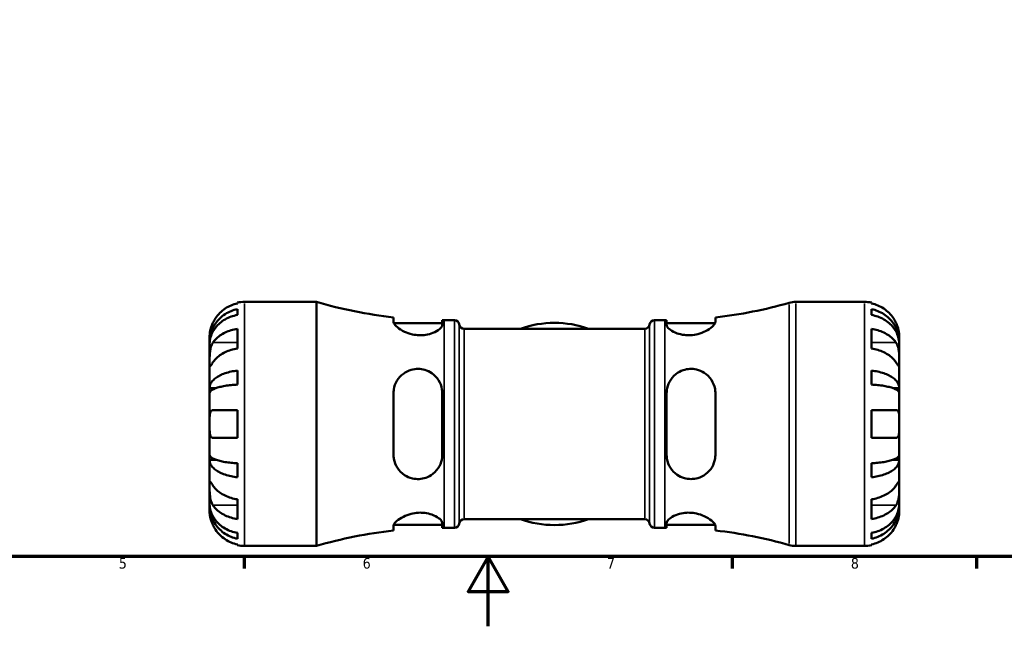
# Model space of a CAD drawing. Header units: millimetres. Extents: x 0 to 896, y 0 to 594.
# Tile 2 of 12: x 286 to 569, y 0 to 174. Entities that reach past the tile are written whole.
import ezdxf

# ---------------------------------------------------------------- set-up
doc = ezdxf.new("R2010")
doc.units = ezdxf.units.MM
for name, color, linetype, lineweight in [('Border (ANSI)', 7, 'Continuous', 70), ('Visible (ANSI)', 7, 'Continuous', 50), ('Visible Narrow (ANSI)', 7, 'Continuous', 35)]:
    doc.layers.add(name, color=color, linetype=linetype, lineweight=lineweight)
doc.styles.add('Note Text (ANSI)', font='tahoma.ttf')

# ---------------------------------------------------------------- blocks, each defined once
blk = doc.blocks.new('Borders Default Border')
at = {"layer": 'Border (ANSI)'}
for p, q in [((350.42, 20), (350.42, 16.55)), ((490.58, 20), (490.58, 16.55)), ((560.67, 20), (560.67, 16.55))]:
    blk.add_line(p, q, dxfattribs=at)
at = {"layer": 'Border (ANSI)', "flags": 128}
for points in [[(20, 20), (20, 574), (821, 574), (821, 20), (20, 20)], [(420.5, 0), (420.5, 20), (414.73, 10), (426.27, 10), (420.5, 20)]]:
    blk.add_lwpolyline(points, dxfattribs=at)
at = {"layer": 'Border (ANSI)', "char_height": 3.05, "attachment_point": 7, "style": 'Note Text (ANSI)'}
for s, insert in [('5', (314.48, 16.49)), ('6', (384.49, 16.49)), ('7', (454.6, 16.55)), ('8', (524.63, 16.48))]:
    blk.add_mtext(s, dxfattribs=dict(at, insert=insert))

msp = doc.modelspace()

# ---------------------------------------------------------------- linework, layer by layer
at = {"layer": 'Visible (ANSI)'}
for p, q in [((348.534, 92.596), (348.534, 92.827)), ((348.534, 89.285), (348.534, 90.946)), ((350.534, 93.029), (371.194, 93.029)), ((371.194, 23.029), (371.194, 93.029)), ((508.863, 93.029), (528.534, 93.029)), ((530.534, 92.827), (530.534, 92.596)), ((530.534, 90.946), (530.534, 89.285)), ((393.334, 88.588), (393.334, 87.294)), ((407.334, 86.449), (407.334, 87.78)), ((407.854, 87.779), (410.834, 87.779)), ((468.234, 87.779), (471.214, 87.779)), ((471.734, 87.78), (471.734, 86.449)), ((485.734, 87.294), (485.734, 88.588)), ((348.534, 79.643), (348.534, 85.3)), ((393.401, 86.979), (407.334, 86.979)), ((413.612, 85.329), (465.456, 85.329)), ((471.734, 86.979), (485.667, 86.979)), ((530.534, 85.3), (530.534, 79.643)), ((340.534, 81.42), (340.534, 83.029)), ((538.534, 81.42), (538.534, 83.029)), ((340.534, 81.42), (340.559, 81.42)), ((340.534, 80.808), (340.534, 81.42)), ((340.534, 75.706), (340.534, 80.808)), ((538.534, 81.42), (538.509, 81.42)), ((538.534, 80.808), (538.534, 81.42)), ((538.534, 75.706), (538.534, 80.808)), ((340.534, 68.33), (340.534, 75.706)), ((538.534, 68.33), (538.534, 75.706)), ((348.534, 69.315), (348.534, 73.324)), ((530.534, 73.324), (530.534, 69.315)), ((340.534, 68.33), (342.443, 68.33)), ((340.534, 66.852), (340.534, 68.33)), ((538.534, 68.33), (536.625, 68.33)), ((538.534, 66.852), (538.534, 68.33)), ((340.534, 58.029), (340.534, 66.852)), ((393.334, 66.829), (393.334, 49.229)), ((407.334, 49.229), (407.334, 66.829)), ((471.734, 66.829), (471.734, 49.229)), ((485.734, 49.229), (485.734, 66.829)), ((538.534, 58.029), (538.534, 66.852)), ((341.494, 62.029), (348.534, 62.029)), ((348.534, 54.029), (348.534, 62.029)), ((530.534, 62.029), (530.534, 54.029)), ((530.534, 62.029), (537.574, 62.029)), ((340.534, 49.206), (340.534, 58.029)), ((538.534, 49.206), (538.534, 58.029)), ((348.534, 54.029), (341.494, 54.029)), ((537.574, 54.029), (530.534, 54.029)), ((340.534, 47.727), (340.534, 49.206)), ((538.534, 47.727), (538.534, 49.206)), ((340.534, 47.727), (342.443, 47.727)), ((340.534, 40.351), (340.534, 47.727)), ((348.534, 42.734), (348.534, 46.742)), ((530.534, 46.742), (530.534, 42.734)), ((538.534, 47.727), (536.625, 47.727)), ((538.534, 40.351), (538.534, 47.727)), ((340.534, 35.25), (340.534, 40.351)), ((538.534, 35.25), (538.534, 40.351)), ((340.534, 34.637), (340.534, 35.25)), ((340.534, 34.637), (340.559, 34.637)), ((340.534, 33.029), (340.534, 34.637)), ((348.534, 30.758), (348.534, 36.414)), ((530.534, 36.414), (530.534, 30.758)), ((538.534, 34.637), (538.509, 34.637)), ((538.534, 34.637), (538.534, 35.25)), ((538.534, 33.029), (538.534, 34.637)), ((393.334, 28.764), (393.334, 27.469)), ((393.401, 29.079), (407.334, 29.079)), ((407.334, 28.278), (407.334, 29.609)), ((407.854, 28.279), (410.834, 28.279)), ((413.612, 30.729), (465.456, 30.729)), ((468.234, 28.279), (471.214, 28.279)), ((471.734, 29.609), (471.734, 28.278)), ((471.734, 29.079), (485.667, 29.079)), ((485.734, 27.469), (485.734, 28.764)), ((348.534, 25.112), (348.534, 26.772)), ((530.534, 26.772), (530.534, 25.112)), ((348.534, 23.231), (348.534, 23.461)), ((350.534, 23.029), (371.194, 23.029)), ((508.863, 23.029), (528.534, 23.029)), ((530.534, 23.461), (530.534, 23.231))]:
    msp.add_line(p, q, dxfattribs=at)
for centre, radius, start, end in [((350.534, 83.029), 10, 90, 101.53696), ((407.854, 218.4), 130.621, 253.70041, 263.61773), ((471.214, 218.4), 130.621, 276.38227, 285.8769), ((508.863, 86.029), 7, 90, 105.8769), ((528.534, 83.029), 10, 78.46304, 90), ((407.854, 218.4), 130.621, 269.77191, 270), ((410.834, 86.379), 1.4, 7.18076, 90), ((468.234, 86.379), 1.4, 90, 172.81924), ((471.214, 218.4), 130.621, 270, 270.22809), ((413.612, 86.729), 1.4, 187.18076, 270), ((439.534, 58.029), 29, 70.2845, 109.7155), ((465.456, 86.729), 1.4, 270, 352.81924), ((407.854, -102.342), 130.621, 90, 90.22809), ((410.834, 29.679), 1.4, 270, 352.81924), ((413.612, 29.329), 1.4, 90, 172.81924), ((439.534, 58.029), 29, 250.2845, 289.7155), ((465.456, 29.329), 1.4, 7.18076, 90), ((468.234, 29.679), 1.4, 187.18076, 270), ((471.214, -102.342), 130.621, 89.77191, 90), ((407.854, -102.342), 130.621, 96.38227, 106.29959), ((471.214, -102.342), 130.621, 74.1231, 83.61773), ((350.534, 33.029), 10, 258.46304, 270), ((508.863, 30.029), 7, 254.1231, 270), ((528.534, 33.029), 10, 270, 281.53696)]:
    msp.add_arc(centre, radius, start, end, dxfattribs=at)
for points, knots in [([(340.534, 81.42), (340.534, 82.022), (340.595, 82.678), (340.858, 83.965), (341.061, 84.595), (341.535, 85.704), (341.849, 86.286), (342.597, 87.374), (343.032, 87.878), (343.905, 88.725), (344.424, 89.146), (345.543, 89.871), (346.142, 90.175), (347.267, 90.627), (347.893, 90.818), (348.534, 90.946)], [4.4593823, 4.4593823, 4.4593823, 4.4593823, 4.6457401, 4.6457401, 4.832098, 4.832098, 5.0177489, 5.0177489, 5.2033998, 5.2033998, 5.388581, 5.388581, 5.5737621, 5.5737621, 5.753847, 5.753847, 5.753847, 5.753847]), ([(348.534, 92.596), (347.895, 92.465), (347.271, 92.267), (346.148, 91.801), (345.549, 91.485), (344.431, 90.735), (343.912, 90.3), (343.038, 89.422), (342.603, 88.898), (341.947, 87.912), (341.699, 87.467), (341.494, 87.029)], [0.18972425, 0.18972425, 0.18972425, 0.18972425, 0.36926522, 0.36926522, 0.55452014, 0.55452014, 0.73977506, 0.73977506, 0.92607912, 0.92607912, 1.06568045, 1.06568045, 1.06568045, 1.06568045]), ([(537.574, 87.029), (537.369, 87.467), (537.121, 87.912), (536.465, 88.898), (536.031, 89.422), (535.157, 90.3), (534.638, 90.735), (533.519, 91.485), (532.92, 91.801), (531.797, 92.267), (531.173, 92.465), (530.534, 92.596)], [4.90264375, 4.90264375, 4.90264375, 4.90264375, 5.04224508, 5.04224508, 5.22854914, 5.22854914, 5.41380406, 5.41380406, 5.59905898, 5.59905898, 5.77859995, 5.77859995, 5.77859995, 5.77859995]), ([(530.534, 90.946), (531.175, 90.818), (531.802, 90.627), (532.926, 90.175), (533.525, 89.871), (534.644, 89.146), (535.163, 88.725), (536.037, 87.878), (536.471, 87.374), (537.219, 86.286), (537.534, 85.704), (538.007, 84.595), (538.21, 83.965), (538.473, 82.678), (538.534, 82.022), (538.534, 81.42)], [0.1897184, 0.1897184, 0.1897184, 0.1897184, 0.3698032, 0.3698032, 0.5549844, 0.5549844, 0.7401655, 0.7401655, 0.9258164, 0.9258164, 1.1114673, 1.1114673, 1.2978252, 1.2978252, 1.484183, 1.484183, 1.484183, 1.484183]), ([(348.534, 89.285), (347.893, 89.172), (347.267, 89.002), (346.142, 88.6), (345.543, 88.329), (344.424, 87.684), (343.905, 87.309), (343.032, 86.556), (342.597, 86.106), (341.849, 85.139), (341.535, 84.62), (341.061, 83.633), (340.858, 83.073), (340.595, 81.928), (340.534, 81.343), (340.534, 80.808)], [0.1897184, 0.1897184, 0.1897184, 0.1897184, 0.3698032, 0.3698032, 0.5549844, 0.5549844, 0.7401655, 0.7401655, 0.9258164, 0.9258164, 1.1114673, 1.1114673, 1.2978252, 1.2978252, 1.484183, 1.484183, 1.484183, 1.484183]), ([(538.534, 80.808), (538.534, 81.343), (538.473, 81.928), (538.21, 83.073), (538.007, 83.633), (537.534, 84.62), (537.219, 85.139), (536.471, 86.106), (536.037, 86.556), (535.163, 87.309), (534.644, 87.684), (533.525, 88.329), (532.926, 88.6), (531.802, 89.002), (531.175, 89.172), (530.534, 89.285)], [4.4593823, 4.4593823, 4.4593823, 4.4593823, 4.6457401, 4.6457401, 4.832098, 4.832098, 5.0177489, 5.0177489, 5.2033998, 5.2033998, 5.388581, 5.388581, 5.5737621, 5.5737621, 5.753847, 5.753847, 5.753847, 5.753847]), ([(341.494, 87.029), (341.425, 86.882), (341.36, 86.734), (341.199, 86.349), (341.109, 86.112), (340.944, 85.621), (340.87, 85.37), (340.718, 84.771), (340.656, 84.443), (340.566, 83.808), (340.548, 83.53), (340.532, 83.133), (340.534, 83.029), (340.534, 83.029)], [-0.64008532, -0.64008532, -0.64008532, -0.64008532, -0.59222185, -0.59222185, -0.51595037, -0.51595037, -0.43235608, -0.43235608, -0.30863031, -0.30863031, -0.15844955, -0.15844955, 0, 0, 0, 0]), ([(341.494, 81.363), (341.699, 81.673), (341.947, 81.988), (342.603, 82.685), (343.038, 83.056), (343.912, 83.676), (344.431, 83.984), (345.549, 84.515), (346.148, 84.738), (347.271, 85.068), (347.895, 85.207), (348.534, 85.3)], [4.90264375, 4.90264375, 4.90264375, 4.90264375, 5.04224508, 5.04224508, 5.22854914, 5.22854914, 5.41380406, 5.41380406, 5.59905898, 5.59905898, 5.77859995, 5.77859995, 5.77859995, 5.77859995]), ([(407.334, 86.449), (407.334, 86.361), (407.317, 86.268), (407.178, 85.878), (406.915, 85.551), (406.059, 84.845), (405.426, 84.466), (404.034, 83.909), (403.335, 83.707), (401.963, 83.493), (401.328, 83.452), (400.022, 83.496), (399.371, 83.583), (397.93, 83.905), (397.177, 84.172), (395.668, 84.868), (394.964, 85.319), (393.941, 86.161), (393.597, 86.556), (393.369, 87.04), (393.334, 87.173), (393.334, 87.294)], [-2.4634803, -2.4634803, -2.4634803, -2.4634803, -2.3739974, -2.3739974, -2.0997253, -2.0997253, -1.7877718, -1.7877718, -1.5424615, -1.5424615, -1.347275, -1.347275, -1.1488277, -1.1488277, -0.89171, -0.89171, -0.5683315, -0.5683315, -0.2679829, -0.2679829, -0.1412708, -0.1412708, -0.1412708, -0.1412708]), ([(485.734, 87.294), (485.734, 87.182), (485.704, 87.059), (485.505, 86.61), (485.201, 86.243), (484.296, 85.459), (483.678, 85.04), (482.269, 84.324), (481.499, 84.019), (480.026, 83.641), (479.367, 83.532), (478.059, 83.448), (477.431, 83.468), (476.086, 83.633), (475.401, 83.801), (474.011, 84.289), (473.36, 84.634), (472.342, 85.353), (471.988, 85.729), (471.766, 86.201), (471.734, 86.329), (471.734, 86.449)], [-2.4806702, -2.4806702, -2.4806702, -2.4806702, -2.3632755, -2.3632755, -2.0797376, -2.0797376, -1.7794877, -1.7794877, -1.507741, -1.507741, -1.3046497, -1.3046497, -1.1131853, -1.1131853, -0.8807859, -0.8807859, -0.5858825, -0.5858825, -0.2788697, -0.2788697, -0.1568064, -0.1568064, -0.1568064, -0.1568064]), ([(530.534, 85.3), (531.173, 85.207), (531.797, 85.068), (532.92, 84.738), (533.519, 84.515), (534.638, 83.984), (535.157, 83.676), (536.031, 83.056), (536.465, 82.685), (537.121, 81.988), (537.369, 81.673), (537.574, 81.363)], [0.18972425, 0.18972425, 0.18972425, 0.18972425, 0.36926522, 0.36926522, 0.55452014, 0.55452014, 0.73977506, 0.73977506, 0.92607912, 0.92607912, 1.06568045, 1.06568045, 1.06568045, 1.06568045]), ([(538.534, 83.029), (538.534, 83.029), (538.534, 83.072), (538.531, 83.249), (538.528, 83.391), (538.496, 83.839), (538.458, 84.183), (538.328, 84.859), (538.259, 85.151), (538.102, 85.69), (538.024, 85.928), (537.844, 86.414), (537.742, 86.662), (537.612, 86.947), (537.594, 86.988), (537.574, 87.029)], [-2.77804136, -2.77804136, -2.77804136, -2.77804136, -2.67672151, -2.67672151, -2.56558131, -2.56558131, -2.40960112, -2.40960112, -2.30519389, -2.30519389, -2.22617552, -2.22617552, -2.14450488, -2.14450488, -2.1308178, -2.1308178, -2.1308178, -2.1308178]), ([(340.534, 75.706), (340.534, 75.916), (340.534, 76.148), (340.536, 76.666), (340.538, 76.952), (340.556, 77.663), (340.577, 78.093), (340.664, 78.935), (340.727, 79.338), (340.883, 79.99), (340.96, 80.244), (341.138, 80.714), (341.237, 80.928), (341.394, 81.207), (341.443, 81.287), (341.494, 81.363)], [0, 0, 0, 0, 0.08884908, 0.08884908, 0.18379648, 0.18379648, 0.31419699, 0.31419699, 0.43784665, 0.43784665, 0.52411276, 0.52411276, 0.60765264, 0.60765264, 0.6434969, 0.6434969, 0.6434969, 0.6434969]), ([(348.534, 79.643), (347.895, 79.55), (347.271, 79.411), (346.148, 79.081), (345.549, 78.858), (344.431, 78.327), (343.912, 78.019), (343.038, 77.399), (342.603, 77.028), (341.947, 76.331), (341.699, 76.016), (341.494, 75.706)], [0.18972425, 0.18972425, 0.18972425, 0.18972425, 0.36926522, 0.36926522, 0.55452014, 0.55452014, 0.73977506, 0.73977506, 0.92607912, 0.92607912, 1.06568045, 1.06568045, 1.06568045, 1.06568045]), ([(537.574, 75.706), (537.369, 76.016), (537.121, 76.331), (536.465, 77.028), (536.031, 77.399), (535.157, 78.019), (534.638, 78.327), (533.519, 78.858), (532.92, 79.081), (531.797, 79.411), (531.173, 79.55), (530.534, 79.643)], [4.90264375, 4.90264375, 4.90264375, 4.90264375, 5.04224508, 5.04224508, 5.22854914, 5.22854914, 5.41380406, 5.41380406, 5.59905898, 5.59905898, 5.77859995, 5.77859995, 5.77859995, 5.77859995]), ([(537.574, 81.363), (537.633, 81.275), (537.689, 81.183), (537.85, 80.889), (537.947, 80.674), (538.123, 80.199), (538.199, 79.94), (538.351, 79.285), (538.412, 78.884), (538.502, 77.976), (538.52, 77.479), (538.536, 76.525), (538.534, 76.08), (538.534, 75.706)], [-0.64434498, -0.64434498, -0.64434498, -0.64434498, -0.60308586, -0.60308586, -0.52007987, -0.52007987, -0.43273909, -0.43273909, -0.31000661, -0.31000661, -0.15868997, -0.15868997, 0, 0, 0, 0]), ([(341.494, 75.706), (341.435, 75.618), (341.379, 75.534), (341.218, 75.291), (341.121, 75.145), (340.945, 74.887), (340.869, 74.779), (340.717, 74.586), (340.657, 74.529), (340.567, 74.543), (340.548, 74.644), (340.532, 75.037), (340.534, 75.332), (340.534, 75.706)], [-0.64434498, -0.64434498, -0.64434498, -0.64434498, -0.60308586, -0.60308586, -0.52007987, -0.52007987, -0.43273909, -0.43273909, -0.31000661, -0.31000661, -0.15868997, -0.15868997, 0, 0, 0, 0]), ([(393.334, 66.829), (393.334, 67.197), (393.363, 67.563), (393.562, 68.82), (393.875, 69.668), (394.798, 71.21), (395.419, 71.898), (396.831, 72.947), (397.601, 73.332), (399.074, 73.746), (399.735, 73.836), (401.048, 73.822), (401.679, 73.728), (403.032, 73.334), (403.72, 73.001), (405.105, 72.037), (405.75, 71.358), (406.752, 69.782), (407.097, 68.877), (407.305, 67.563), (407.334, 67.197), (407.334, 66.829)], [-2.4861844, -2.4861844, -2.4861844, -2.4861844, -2.3701613, -2.3701613, -2.0805397, -2.0805397, -1.7807854, -1.7807854, -1.5100034, -1.5100034, -1.306663, -1.306663, -1.1140335, -1.1140335, -0.8794762, -0.8794762, -0.5847377, -0.5847377, -0.2784781, -0.2784781, -0.1623699, -0.1623699, -0.1623699, -0.1623699]), ([(471.734, 66.829), (471.734, 67.119), (471.752, 67.408), (471.893, 68.539), (472.151, 69.35), (472.994, 70.951), (473.624, 71.715), (475.014, 72.809), (475.713, 73.195), (477.083, 73.661), (477.716, 73.784), (479.015, 73.854), (479.662, 73.797), (481.094, 73.471), (481.843, 73.15), (483.353, 72.183), (484.063, 71.473), (485.101, 69.88), (485.453, 69.008), (485.696, 67.669), (485.734, 67.251), (485.734, 66.829)], [-2.4578199, -2.4578199, -2.4578199, -2.4578199, -2.3663997, -2.3663997, -2.0969913, -2.0969913, -1.7846811, -1.7846811, -1.5389552, -1.5389552, -1.3443291, -1.3443291, -1.1472593, -1.1472593, -0.8924276, -0.8924276, -0.5697768, -0.5697768, -0.2684314, -0.2684314, -0.1355842, -0.1355842, -0.1355842, -0.1355842]), ([(538.534, 75.706), (538.534, 75.497), (538.534, 75.312), (538.533, 74.984), (538.53, 74.848), (538.512, 74.607), (538.492, 74.536), (538.405, 74.534), (538.341, 74.596), (538.185, 74.798), (538.108, 74.908), (537.93, 75.17), (537.831, 75.319), (537.674, 75.556), (537.625, 75.63), (537.574, 75.706)], [0, 0, 0, 0, 0.08884908, 0.08884908, 0.18379648, 0.18379648, 0.31419699, 0.31419699, 0.43784665, 0.43784665, 0.52411276, 0.52411276, 0.60765264, 0.60765264, 0.6434969, 0.6434969, 0.6434969, 0.6434969]), ([(340.534, 68.33), (340.534, 68.645), (340.595, 68.99), (340.858, 69.664), (341.061, 69.994), (341.535, 70.576), (341.849, 70.881), (342.597, 71.451), (343.032, 71.716), (343.905, 72.16), (344.424, 72.38), (345.543, 72.76), (346.142, 72.92), (347.267, 73.157), (347.893, 73.257), (348.534, 73.324)], [4.4593823, 4.4593823, 4.4593823, 4.4593823, 4.6457401, 4.6457401, 4.832098, 4.832098, 5.0177489, 5.0177489, 5.2033998, 5.2033998, 5.388581, 5.388581, 5.5737621, 5.5737621, 5.753847, 5.753847, 5.753847, 5.753847]), ([(530.534, 73.324), (531.175, 73.257), (531.802, 73.157), (532.926, 72.92), (533.525, 72.76), (534.644, 72.38), (535.163, 72.16), (536.037, 71.716), (536.471, 71.451), (537.219, 70.881), (537.534, 70.576), (538.007, 69.994), (538.21, 69.664), (538.473, 68.99), (538.534, 68.645), (538.534, 68.33)], [0.1897184, 0.1897184, 0.1897184, 0.1897184, 0.3698032, 0.3698032, 0.5549844, 0.5549844, 0.7401655, 0.7401655, 0.9258164, 0.9258164, 1.1114673, 1.1114673, 1.2978252, 1.2978252, 1.484183, 1.484183, 1.484183, 1.484183]), ([(348.534, 69.315), (347.893, 69.282), (347.267, 69.233), (346.142, 69.116), (345.543, 69.037), (344.424, 68.85), (343.905, 68.741), (343.032, 68.522), (342.597, 68.392), (341.849, 68.11), (341.535, 67.96), (341.061, 67.673), (340.858, 67.51), (340.595, 67.177), (340.534, 67.007), (340.534, 66.852)], [0.1897184, 0.1897184, 0.1897184, 0.1897184, 0.3698032, 0.3698032, 0.5549844, 0.5549844, 0.7401655, 0.7401655, 0.9258164, 0.9258164, 1.1114673, 1.1114673, 1.2978252, 1.2978252, 1.484183, 1.484183, 1.484183, 1.484183]), ([(538.534, 66.852), (538.534, 67.007), (538.473, 67.177), (538.21, 67.51), (538.007, 67.673), (537.534, 67.96), (537.219, 68.11), (536.471, 68.392), (536.037, 68.522), (535.163, 68.741), (534.644, 68.85), (533.525, 69.037), (532.926, 69.116), (531.802, 69.233), (531.175, 69.282), (530.534, 69.315)], [4.4593823, 4.4593823, 4.4593823, 4.4593823, 4.6457401, 4.6457401, 4.832098, 4.832098, 5.0177489, 5.0177489, 5.2033998, 5.2033998, 5.388581, 5.388581, 5.5737621, 5.5737621, 5.753847, 5.753847, 5.753847, 5.753847]), ([(340.534, 58.029), (340.534, 58.367), (340.534, 58.703), (340.537, 59.388), (340.541, 59.732), (340.572, 60.497), (340.61, 60.885), (340.74, 61.406), (340.809, 61.576), (340.966, 61.807), (341.044, 61.882), (341.224, 61.989), (341.326, 62.019), (341.456, 62.028), (341.475, 62.029), (341.494, 62.029)], [-2.77804136, -2.77804136, -2.77804136, -2.77804136, -2.67672151, -2.67672151, -2.56558131, -2.56558131, -2.40960112, -2.40960112, -2.30519389, -2.30519389, -2.22617552, -2.22617552, -2.14450488, -2.14450488, -2.1308178, -2.1308178, -2.1308178, -2.1308178]), ([(537.574, 62.029), (537.643, 62.029), (537.709, 62.021), (537.869, 61.978), (537.959, 61.93), (538.125, 61.782), (538.198, 61.679), (538.35, 61.356), (538.412, 61.108), (538.502, 60.453), (538.52, 60.031), (538.536, 59.08), (538.534, 58.557), (538.534, 58.029)], [-0.64008532, -0.64008532, -0.64008532, -0.64008532, -0.59222185, -0.59222185, -0.51595037, -0.51595037, -0.43235608, -0.43235608, -0.30863031, -0.30863031, -0.15844955, -0.15844955, 0, 0, 0, 0]), ([(341.494, 54.029), (341.425, 54.029), (341.36, 54.037), (341.199, 54.08), (341.109, 54.128), (340.944, 54.275), (340.87, 54.379), (340.718, 54.702), (340.656, 54.949), (340.566, 55.604), (340.548, 56.026), (340.532, 56.977), (340.534, 57.501), (340.534, 58.029)], [-0.64008532, -0.64008532, -0.64008532, -0.64008532, -0.59222185, -0.59222185, -0.51595037, -0.51595037, -0.43235608, -0.43235608, -0.30863031, -0.30863031, -0.15844955, -0.15844955, 0, 0, 0, 0]), ([(538.534, 58.029), (538.534, 57.691), (538.534, 57.355), (538.531, 56.669), (538.528, 56.326), (538.496, 55.561), (538.458, 55.172), (538.328, 54.651), (538.259, 54.481), (538.102, 54.251), (538.024, 54.176), (537.844, 54.068), (537.742, 54.038), (537.612, 54.029), (537.594, 54.029), (537.574, 54.029)], [-2.77804136, -2.77804136, -2.77804136, -2.77804136, -2.67672151, -2.67672151, -2.56558131, -2.56558131, -2.40960112, -2.40960112, -2.30519389, -2.30519389, -2.22617552, -2.22617552, -2.14450488, -2.14450488, -2.1308178, -2.1308178, -2.1308178, -2.1308178]), ([(340.534, 49.206), (340.534, 49.05), (340.595, 48.88), (340.858, 48.548), (341.061, 48.385), (341.535, 48.098), (341.849, 47.947), (342.597, 47.666), (343.032, 47.535), (343.905, 47.316), (344.424, 47.208), (345.543, 47.02), (346.142, 46.941), (347.267, 46.825), (347.893, 46.775), (348.534, 46.742)], [4.4593823, 4.4593823, 4.4593823, 4.4593823, 4.6457401, 4.6457401, 4.832098, 4.832098, 5.0177489, 5.0177489, 5.2033998, 5.2033998, 5.388581, 5.388581, 5.5737621, 5.5737621, 5.753847, 5.753847, 5.753847, 5.753847]), ([(407.334, 49.229), (407.334, 48.945), (407.317, 48.662), (407.178, 47.521), (406.915, 46.695), (406.059, 45.086), (405.426, 44.325), (404.034, 43.236), (403.335, 42.853), (401.963, 42.391), (401.328, 42.269), (400.022, 42.205), (399.371, 42.265), (397.93, 42.602), (397.177, 42.931), (395.668, 43.915), (394.964, 44.632), (393.941, 46.235), (393.597, 47.107), (393.369, 48.427), (393.334, 48.826), (393.334, 49.229)], [-2.4634803, -2.4634803, -2.4634803, -2.4634803, -2.3739974, -2.3739974, -2.0997253, -2.0997253, -1.7877718, -1.7877718, -1.5424615, -1.5424615, -1.347275, -1.347275, -1.1488277, -1.1488277, -0.89171, -0.89171, -0.5683315, -0.5683315, -0.2679829, -0.2679829, -0.1412708, -0.1412708, -0.1412708, -0.1412708]), ([(485.734, 49.229), (485.734, 48.856), (485.704, 48.486), (485.505, 47.244), (485.201, 46.414), (484.296, 44.881), (483.678, 44.188), (482.269, 43.129), (481.499, 42.738), (480.026, 42.318), (479.367, 42.225), (478.059, 42.233), (477.431, 42.322), (476.086, 42.704), (475.401, 43.029), (474.011, 43.977), (473.36, 44.651), (472.342, 46.221), (471.988, 47.125), (471.766, 48.457), (471.734, 48.842), (471.734, 49.229)], [-2.4806702, -2.4806702, -2.4806702, -2.4806702, -2.3632755, -2.3632755, -2.0797376, -2.0797376, -1.7794877, -1.7794877, -1.507741, -1.507741, -1.3046497, -1.3046497, -1.1131853, -1.1131853, -0.8807859, -0.8807859, -0.5858825, -0.5858825, -0.2788697, -0.2788697, -0.1568064, -0.1568064, -0.1568064, -0.1568064]), ([(530.534, 46.742), (531.175, 46.775), (531.802, 46.825), (532.926, 46.941), (533.525, 47.02), (534.644, 47.208), (535.163, 47.316), (536.037, 47.535), (536.471, 47.666), (537.219, 47.947), (537.534, 48.098), (538.007, 48.385), (538.21, 48.548), (538.473, 48.88), (538.534, 49.05), (538.534, 49.206)], [0.1897184, 0.1897184, 0.1897184, 0.1897184, 0.3698032, 0.3698032, 0.5549844, 0.5549844, 0.7401655, 0.7401655, 0.9258164, 0.9258164, 1.1114673, 1.1114673, 1.2978252, 1.2978252, 1.484183, 1.484183, 1.484183, 1.484183]), ([(348.534, 42.734), (347.893, 42.801), (347.267, 42.901), (346.142, 43.138), (345.543, 43.297), (344.424, 43.677), (343.905, 43.898), (343.032, 44.342), (342.597, 44.606), (341.849, 45.176), (341.535, 45.482), (341.061, 46.063), (340.858, 46.393), (340.595, 47.068), (340.534, 47.412), (340.534, 47.727)], [0.1897184, 0.1897184, 0.1897184, 0.1897184, 0.3698032, 0.3698032, 0.5549844, 0.5549844, 0.7401655, 0.7401655, 0.9258164, 0.9258164, 1.1114673, 1.1114673, 1.2978252, 1.2978252, 1.484183, 1.484183, 1.484183, 1.484183]), ([(538.534, 47.727), (538.534, 47.412), (538.473, 47.068), (538.21, 46.393), (538.007, 46.063), (537.534, 45.482), (537.219, 45.176), (536.471, 44.606), (536.037, 44.342), (535.163, 43.898), (534.644, 43.677), (533.525, 43.297), (532.926, 43.138), (531.802, 42.901), (531.175, 42.801), (530.534, 42.734)], [4.4593823, 4.4593823, 4.4593823, 4.4593823, 4.6457401, 4.6457401, 4.832098, 4.832098, 5.0177489, 5.0177489, 5.2033998, 5.2033998, 5.388581, 5.388581, 5.5737621, 5.5737621, 5.753847, 5.753847, 5.753847, 5.753847]), ([(341.494, 34.694), (341.435, 34.782), (341.379, 34.875), (341.218, 35.169), (341.121, 35.384), (340.945, 35.858), (340.869, 36.118), (340.717, 36.773), (340.657, 37.174), (340.567, 38.082), (340.548, 38.579), (340.532, 39.533), (340.534, 39.977), (340.534, 40.351)], [-0.64434498, -0.64434498, -0.64434498, -0.64434498, -0.60308586, -0.60308586, -0.52007987, -0.52007987, -0.43273909, -0.43273909, -0.31000661, -0.31000661, -0.15868997, -0.15868997, 0, 0, 0, 0]), ([(340.534, 40.351), (340.534, 40.561), (340.534, 40.746), (340.536, 41.073), (340.538, 41.21), (340.556, 41.451), (340.577, 41.522), (340.664, 41.524), (340.727, 41.462), (340.883, 41.259), (340.96, 41.149), (341.138, 40.887), (341.237, 40.738), (341.394, 40.501), (341.443, 40.428), (341.494, 40.351)], [0, 0, 0, 0, 0.08884908, 0.08884908, 0.18379648, 0.18379648, 0.31419699, 0.31419699, 0.43784665, 0.43784665, 0.52411276, 0.52411276, 0.60765264, 0.60765264, 0.6434969, 0.6434969, 0.6434969, 0.6434969]), ([(341.494, 40.351), (341.699, 40.041), (341.947, 39.727), (342.603, 39.029), (343.038, 38.659), (343.912, 38.038), (344.431, 37.731), (345.549, 37.2), (346.148, 36.977), (347.271, 36.647), (347.895, 36.507), (348.534, 36.414)], [4.90264375, 4.90264375, 4.90264375, 4.90264375, 5.04224508, 5.04224508, 5.22854914, 5.22854914, 5.41380406, 5.41380406, 5.59905898, 5.59905898, 5.77859995, 5.77859995, 5.77859995, 5.77859995]), ([(530.534, 36.414), (531.173, 36.507), (531.797, 36.647), (532.92, 36.977), (533.519, 37.2), (534.638, 37.731), (535.157, 38.038), (536.031, 38.659), (536.465, 39.029), (537.121, 39.727), (537.369, 40.041), (537.574, 40.351)], [0.18972425, 0.18972425, 0.18972425, 0.18972425, 0.36926522, 0.36926522, 0.55452014, 0.55452014, 0.73977506, 0.73977506, 0.92607912, 0.92607912, 1.06568045, 1.06568045, 1.06568045, 1.06568045]), ([(537.574, 40.351), (537.633, 40.439), (537.689, 40.524), (537.85, 40.767), (537.947, 40.913), (538.123, 41.17), (538.199, 41.279), (538.351, 41.472), (538.412, 41.528), (538.502, 41.515), (538.52, 41.414), (538.536, 41.021), (538.534, 40.725), (538.534, 40.351)], [-0.64434498, -0.64434498, -0.64434498, -0.64434498, -0.60308586, -0.60308586, -0.52007987, -0.52007987, -0.43273909, -0.43273909, -0.31000661, -0.31000661, -0.15868997, -0.15868997, 0, 0, 0, 0]), ([(538.534, 40.351), (538.534, 40.142), (538.534, 39.91), (538.533, 39.392), (538.53, 39.105), (538.512, 38.394), (538.492, 37.964), (538.405, 37.122), (538.341, 36.719), (538.185, 36.068), (538.108, 35.813), (537.93, 35.344), (537.831, 35.13), (537.674, 34.851), (537.625, 34.771), (537.574, 34.694)], [0, 0, 0, 0, 0.08884908, 0.08884908, 0.18379648, 0.18379648, 0.31419699, 0.31419699, 0.43784665, 0.43784665, 0.52411276, 0.52411276, 0.60765264, 0.60765264, 0.6434969, 0.6434969, 0.6434969, 0.6434969]), ([(340.534, 35.25), (340.534, 34.715), (340.595, 34.13), (340.858, 32.985), (341.061, 32.425), (341.535, 31.437), (341.849, 30.919), (342.597, 29.951), (343.032, 29.502), (343.905, 28.748), (344.424, 28.374), (345.543, 27.729), (346.142, 27.458), (347.267, 27.056), (347.893, 26.885), (348.534, 26.772)], [4.4593823, 4.4593823, 4.4593823, 4.4593823, 4.6457401, 4.6457401, 4.832098, 4.832098, 5.0177489, 5.0177489, 5.2033998, 5.2033998, 5.388581, 5.388581, 5.5737621, 5.5737621, 5.753847, 5.753847, 5.753847, 5.753847]), ([(348.534, 25.112), (347.893, 25.239), (347.267, 25.43), (346.142, 25.882), (345.543, 26.187), (344.424, 26.912), (343.905, 27.332), (343.032, 28.179), (342.597, 28.684), (341.849, 29.771), (341.535, 30.353), (341.061, 31.463), (340.858, 32.093), (340.595, 33.379), (340.534, 34.036), (340.534, 34.637)], [0.1897184, 0.1897184, 0.1897184, 0.1897184, 0.3698032, 0.3698032, 0.5549844, 0.5549844, 0.7401655, 0.7401655, 0.9258164, 0.9258164, 1.1114673, 1.1114673, 1.2978252, 1.2978252, 1.484183, 1.484183, 1.484183, 1.484183]), ([(348.534, 30.758), (347.895, 30.85), (347.271, 30.99), (346.148, 31.32), (345.549, 31.543), (344.431, 32.074), (343.912, 32.381), (343.038, 33.002), (342.603, 33.372), (341.947, 34.07), (341.699, 34.384), (341.494, 34.694)], [0.18972425, 0.18972425, 0.18972425, 0.18972425, 0.36926522, 0.36926522, 0.55452014, 0.55452014, 0.73977506, 0.73977506, 0.92607912, 0.92607912, 1.06568045, 1.06568045, 1.06568045, 1.06568045]), ([(530.534, 26.772), (531.175, 26.885), (531.802, 27.056), (532.926, 27.458), (533.525, 27.729), (534.644, 28.374), (535.163, 28.748), (536.037, 29.502), (536.471, 29.951), (537.219, 30.919), (537.534, 31.437), (538.007, 32.425), (538.21, 32.985), (538.473, 34.13), (538.534, 34.715), (538.534, 35.25)], [0.1897184, 0.1897184, 0.1897184, 0.1897184, 0.3698032, 0.3698032, 0.5549844, 0.5549844, 0.7401655, 0.7401655, 0.9258164, 0.9258164, 1.1114673, 1.1114673, 1.2978252, 1.2978252, 1.484183, 1.484183, 1.484183, 1.484183]), ([(537.574, 34.694), (537.369, 34.384), (537.121, 34.07), (536.465, 33.372), (536.031, 33.002), (535.157, 32.381), (534.638, 32.074), (533.519, 31.543), (532.92, 31.32), (531.797, 30.99), (531.173, 30.85), (530.534, 30.758)], [4.90264375, 4.90264375, 4.90264375, 4.90264375, 5.04224508, 5.04224508, 5.22854914, 5.22854914, 5.41380406, 5.41380406, 5.59905898, 5.59905898, 5.77859995, 5.77859995, 5.77859995, 5.77859995]), ([(538.534, 34.637), (538.534, 34.036), (538.473, 33.379), (538.21, 32.093), (538.007, 31.463), (537.534, 30.353), (537.219, 29.771), (536.471, 28.684), (536.037, 28.179), (535.163, 27.332), (534.644, 26.912), (533.525, 26.187), (532.926, 25.882), (531.802, 25.43), (531.175, 25.239), (530.534, 25.112)], [4.4593823, 4.4593823, 4.4593823, 4.4593823, 4.6457401, 4.6457401, 4.832098, 4.832098, 5.0177489, 5.0177489, 5.2033998, 5.2033998, 5.388581, 5.388581, 5.5737621, 5.5737621, 5.753847, 5.753847, 5.753847, 5.753847]), ([(340.534, 33.029), (340.534, 33.029), (340.534, 32.986), (340.537, 32.809), (340.541, 32.667), (340.572, 32.219), (340.61, 31.875), (340.74, 31.199), (340.809, 30.906), (340.966, 30.367), (341.044, 30.13), (341.224, 29.643), (341.326, 29.396), (341.456, 29.11), (341.475, 29.07), (341.494, 29.029)], [-2.77804136, -2.77804136, -2.77804136, -2.77804136, -2.67672151, -2.67672151, -2.56558131, -2.56558131, -2.40960112, -2.40960112, -2.30519389, -2.30519389, -2.22617552, -2.22617552, -2.14450488, -2.14450488, -2.1308178, -2.1308178, -2.1308178, -2.1308178]), ([(393.334, 28.764), (393.334, 28.874), (393.363, 28.995), (393.562, 29.449), (393.875, 29.825), (394.798, 30.617), (395.419, 31.035), (396.831, 31.747), (397.601, 32.049), (399.074, 32.423), (399.735, 32.53), (401.048, 32.609), (401.679, 32.587), (403.032, 32.415), (403.72, 32.242), (405.105, 31.746), (405.75, 31.4), (406.752, 30.681), (407.097, 30.307), (407.305, 29.844), (407.334, 29.723), (407.334, 29.609)], [-2.4861844, -2.4861844, -2.4861844, -2.4861844, -2.3701613, -2.3701613, -2.0805397, -2.0805397, -1.7807854, -1.7807854, -1.5100034, -1.5100034, -1.306663, -1.306663, -1.1140335, -1.1140335, -0.8794762, -0.8794762, -0.5847377, -0.5847377, -0.2784781, -0.2784781, -0.1623699, -0.1623699, -0.1623699, -0.1623699]), ([(471.734, 29.609), (471.734, 29.699), (471.752, 29.793), (471.893, 30.181), (472.151, 30.502), (472.994, 31.203), (473.624, 31.582), (475.014, 32.142), (475.713, 32.346), (477.083, 32.563), (477.716, 32.605), (479.015, 32.564), (479.662, 32.48), (481.094, 32.165), (481.843, 31.903), (483.353, 31.216), (484.063, 30.767), (485.101, 29.923), (485.453, 29.526), (485.696, 29.031), (485.734, 28.891), (485.734, 28.764)], [-2.4578199, -2.4578199, -2.4578199, -2.4578199, -2.3663997, -2.3663997, -2.0969913, -2.0969913, -1.7846811, -1.7846811, -1.5389552, -1.5389552, -1.3443291, -1.3443291, -1.1472593, -1.1472593, -0.8924276, -0.8924276, -0.5697768, -0.5697768, -0.2684314, -0.2684314, -0.1355842, -0.1355842, -0.1355842, -0.1355842]), ([(537.574, 29.029), (537.643, 29.175), (537.709, 29.323), (537.869, 29.709), (537.959, 29.946), (538.125, 30.437), (538.198, 30.688), (538.35, 31.286), (538.412, 31.614), (538.502, 32.249), (538.52, 32.528), (538.536, 32.924), (538.534, 33.029), (538.534, 33.029)], [-0.64008532, -0.64008532, -0.64008532, -0.64008532, -0.59222185, -0.59222185, -0.51595037, -0.51595037, -0.43235608, -0.43235608, -0.30863031, -0.30863031, -0.15844955, -0.15844955, 0, 0, 0, 0]), ([(341.494, 29.029), (341.699, 28.59), (341.947, 28.146), (342.603, 27.159), (343.038, 26.635), (343.912, 25.758), (344.431, 25.323), (345.549, 24.572), (346.148, 24.257), (347.271, 23.79), (347.895, 23.593), (348.534, 23.461)], [4.90264375, 4.90264375, 4.90264375, 4.90264375, 5.04224508, 5.04224508, 5.22854914, 5.22854914, 5.41380406, 5.41380406, 5.59905898, 5.59905898, 5.77859995, 5.77859995, 5.77859995, 5.77859995]), ([(530.534, 23.461), (531.173, 23.593), (531.797, 23.79), (532.92, 24.257), (533.519, 24.572), (534.638, 25.323), (535.157, 25.758), (536.031, 26.635), (536.465, 27.159), (537.121, 28.146), (537.369, 28.59), (537.574, 29.029)], [0.18972425, 0.18972425, 0.18972425, 0.18972425, 0.36926522, 0.36926522, 0.55452014, 0.55452014, 0.73977506, 0.73977506, 0.92607912, 0.92607912, 1.06568045, 1.06568045, 1.06568045, 1.06568045])]:
    msp.add_open_spline(points, degree=3, knots=knots, dxfattribs=at)
at = {"layer": 'Visible Narrow (ANSI)'}
for p, q in [((350.534, 23.46), (350.534, 92.598)), ((506.948, 23.723), (506.948, 92.334)), ((508.863, 92.598), (508.863, 23.46)), ((528.534, 23.46), (528.534, 92.598)), ((407.854, 28.645), (407.854, 87.413)), ((410.834, 28.645), (410.834, 87.413)), ((412.223, 29.855), (412.223, 86.203)), ((413.612, 84.993), (413.612, 31.065)), ((465.456, 31.065), (465.456, 84.993)), ((466.845, 86.203), (466.845, 29.855)), ((468.234, 87.413), (468.234, 28.645)), ((471.214, 28.645), (471.214, 87.413)), ((341.846, 81.363), (348.182, 81.363)), ((537.222, 81.363), (530.886, 81.363)), ((341.846, 34.694), (348.182, 34.694)), ((537.222, 34.694), (530.886, 34.694))]:
    msp.add_line(p, q, dxfattribs=at)

# ---------------------------------------------------------------- block references
msp.add_blockref('Borders Default Border', (0, 0))

doc.saveas('drawing.dxf')
